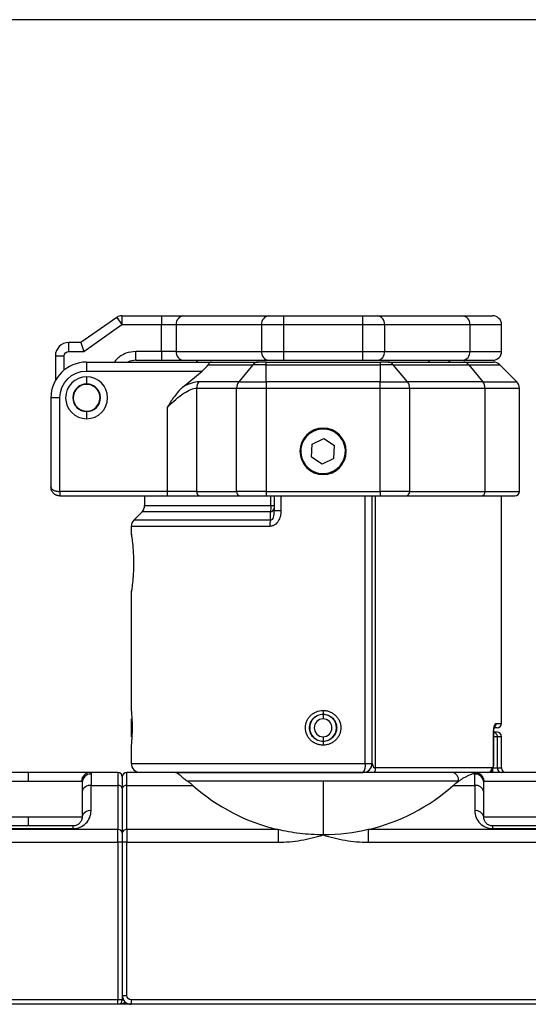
# Model space of a CAD drawing. Header units: millimetres. Extents: x 25 to 1092, y 25 to 838.
# Tile 4 of 81: x 288 to 364, y 126 to 273. Entities that reach past the tile are written whole.
import ezdxf

# ---------------------------------------------------------------- set-up
doc = ezdxf.new("R2010")
doc.units = ezdxf.units.MM
doc.header["$LTSCALE"] = 4
doc.linetypes.add('SLD-Solid', pattern=[0])
doc.layers.add('DIMENSIONS', color=140, linetype='SLD-Solid', lineweight=25)
doc.styles.add('SLDTEXTSTYLE0', font='VERDANA.TTF')
doc.dimstyles.new('SLDDIMSTYLE9', dxfattribs={"dimtxt": 8.632031, "dimasz": 13.208, "dimexe": 0, "dimexo": 0.0625, "dimgap": 2.158008, "dimtad": 0, "dimtih": 1, "dimtoh": 1, "dimlfac": 0.75, "dimrnd": 1e-09, "dimzin": 12, "dimdsep": 46, "dimtxsty": 'SLDTEXTSTYLE0', "dimsah": 1, "dimcen": 0.09, "dimadec": 0, "dimazin": 3, "dimtfac": 1, "dimtofl": 0, "dimtmove": 0, "dimatfit": 3, "dimfxl": 0, "dimfrac": 2, "dimtolj": 1, "dimtzin": 12, "dimarcsym": 0})

# ---------------------------------------------------------------- blocks, each defined once
blk = doc.blocks.new('_D_27')
at = {"layer": 'DIMENSIONS'}
for p, q in [((394.97, 273.31), (59.01, 273.31)), ((71.71, 273.31), (71.71, 216.52)), ((58.88, 200.87), (55.99, 200.87)), ((55.99, 200.87), (55.99, 187.15)), ((84.53, 200.87), (87.43, 200.87)), ((87.43, 200.87), (87.43, 187.15)), ((55.99, 187.15), (58.88, 187.15)), ((87.43, 187.15), (84.53, 187.15)), ((71.71, 126.12), (71.71, 185.22)), ((147.46, 126.12), (59.01, 126.12))]:
    blk.add_line(p, q, dxfattribs=at)
for points in [[(71.71, 273.31), (69.68, 260.1), (73.74, 260.1)], [(71.71, 126.12), (73.74, 139.33), (69.68, 139.33)]]:
    blk.add_solid(points, dxfattribs=at)
at = {"layer": 'DIMENSIONS', "char_height": 8.467, "attachment_point": 1, "style": 'SLDTEXTSTYLE0'}
for s, insert in [('110.4', (55.29, 213.56)), ('4.35', (58.88, 197.91))]:
    blk.add_mtext(s, dxfattribs=dict(at, insert=insert))

msp = doc.modelspace()

# ---------------------------------------------------------------- linework, layer by layer
for p, q in [((302.384, 228.814), (297.016, 225.055)), ((302.384, 228.814), (303.149, 227.722)), ((303.149, 229.055), (303.149, 227.722)), ((303.149, 229.055), (309.069, 229.055)), ((309.069, 229.055), (309.069, 227.722)), ((312.365, 229.055), (325.112, 229.055)), ((327.305, 229.055), (327.305, 227.722)), ((327.305, 229.055), (339.109, 229.055)), ((339.109, 229.055), (339.109, 227.722)), ((341.303, 229.055), (354.05, 229.055)), ((297.436, 223.722), (303.149, 227.722)), ((303.149, 227.722), (309.069, 227.722)), ((309.069, 227.722), (311.263, 227.722)), ((309.069, 223.722), (309.069, 227.722)), ((311.263, 227.722), (311.268, 227.722)), ((311.263, 227.722), (311.263, 223.722)), ((311.268, 227.722), (324.015, 227.722)), ((311.268, 227.722), (311.268, 223.722)), ((324.015, 227.722), (327.305, 227.722)), ((324.015, 227.722), (324.015, 223.722)), ((327.305, 227.722), (339.109, 227.722)), ((327.305, 227.722), (327.305, 223.722)), ((339.109, 227.722), (342.4, 227.722)), ((339.109, 227.722), (339.109, 223.722)), ((342.4, 227.722), (342.4, 223.722)), ((342.4, 227.722), (355.147, 227.722)), ((355.147, 227.722), (355.147, 223.722)), ((355.147, 227.722), (359.874, 227.722)), ((359.874, 223.722), (359.874, 227.722)), ((295.207, 223.722), (295.207, 225.055)), ((297.016, 225.055), (295.207, 225.055)), ((297.016, 225.055), (297.436, 223.722)), ((293.207, 223.055), (293.207, 219.37)), ((293.207, 223.055), (294.541, 223.055)), ((294.541, 220.952), (294.541, 223.055)), ((295.207, 223.722), (297.436, 223.722)), ((309.069, 223.722), (305.207, 223.722)), ((305.207, 222.388), (305.207, 223.722)), ((305.207, 222.388), (309.069, 222.388)), ((311.263, 223.722), (309.069, 223.722)), ((309.069, 223.722), (309.069, 222.388)), ((311.263, 223.722), (311.268, 223.722)), ((311.268, 223.722), (324.015, 223.722)), ((312.365, 222.388), (325.112, 222.388)), ((324.015, 223.722), (327.305, 223.722)), ((327.305, 223.722), (327.305, 222.388)), ((327.305, 223.722), (339.109, 223.722)), ((327.305, 222.388), (339.109, 222.388)), ((339.109, 223.722), (339.109, 222.388)), ((339.109, 223.722), (342.4, 223.722)), ((341.303, 222.388), (354.05, 222.388)), ((342.4, 223.722), (355.147, 223.722)), ((355.147, 223.722), (359.874, 223.722)), ((297.874, 222.122), (297.874, 220.788)), ((297.874, 222.122), (316.525, 222.122)), ((297.874, 220.788), (315.153, 220.788)), ((312.307, 218.442), (315.153, 220.788)), ((316.028, 221.731), (322.712, 221.731)), ((316.525, 222.122), (323.489, 222.122)), ((322.712, 221.731), (320.607, 219.179)), ((324.683, 221.731), (322.712, 221.731)), ((324.683, 221.731), (324.683, 222.122)), ((324.683, 222.122), (341.732, 222.122)), ((324.683, 219.179), (324.683, 221.731)), ((324.683, 221.731), (341.732, 221.731)), ((341.732, 222.122), (341.732, 221.731)), ((341.732, 221.731), (341.732, 219.179)), ((343.703, 221.731), (341.732, 221.731)), ((342.925, 222.122), (354.192, 222.122)), ((345.808, 219.179), (343.703, 221.731)), ((343.703, 221.731), (354.969, 221.731)), ((354.969, 221.731), (357.074, 219.179)), ((354.969, 221.731), (359.598, 221.731)), ((362.15, 219.179), (359.598, 221.731)), ((297.874, 219.922), (297.874, 218.855)), ((314.316, 218.236), (320.285, 218.236)), ((314.316, 218.236), (314.316, 202.788)), ((320.607, 219.179), (314.638, 219.179)), ((320.285, 218.236), (324.683, 218.236)), ((320.285, 202.788), (320.285, 218.236)), ((320.607, 219.179), (324.683, 219.179)), ((324.683, 219.179), (324.683, 218.236)), ((341.732, 219.179), (324.683, 219.179)), ((324.683, 218.236), (341.732, 218.236)), ((324.683, 218.236), (324.683, 202.788)), ((341.732, 218.236), (341.732, 219.179)), ((341.732, 219.179), (345.808, 219.179)), ((341.732, 202.788), (341.732, 218.236)), ((341.732, 218.236), (346.13, 218.236)), ((357.074, 219.179), (345.808, 219.179)), ((346.13, 218.236), (346.13, 202.788)), ((346.13, 218.236), (357.396, 218.236)), ((357.074, 219.179), (362.15, 219.179)), ((357.396, 218.236), (357.396, 202.788)), ((357.396, 218.236), (362.541, 218.236)), ((362.541, 202.788), (362.541, 218.236)), ((292.541, 216.788), (292.541, 203.455)), ((293.874, 216.788), (292.541, 216.788)), ((293.874, 202.788), (293.874, 216.788)), ((309.918, 215.341), (309.918, 202.788)), ((297.874, 214.722), (297.874, 213.655)), ((333.207, 212.122), (333.207, 212.255)), ((331.601, 209.848), (333.322, 210.709)), ((333.322, 210.709), (334.928, 209.65)), ((331.486, 207.927), (331.601, 209.848)), ((334.814, 207.729), (334.928, 209.65)), ((333.093, 206.867), (331.486, 207.927)), ((334.814, 207.729), (333.093, 206.867)), ((333.207, 205.322), (333.207, 205.455)), ((309.918, 202.788), (293.874, 202.788)), ((293.874, 202.788), (293.874, 202.122)), ((293.874, 202.122), (309.918, 202.122)), ((306.541, 202.122), (306.541, 200.674)), ((314.316, 202.788), (309.918, 202.788)), ((309.918, 202.788), (309.918, 202.122)), ((314.316, 202.788), (320.285, 202.788)), ((314.866, 202.122), (320.835, 202.122)), ((324.683, 202.788), (320.285, 202.788)), ((324.683, 202.788), (324.683, 202.122)), ((324.683, 202.788), (341.732, 202.788)), ((324.683, 202.122), (341.732, 202.122)), ((325.402, 200.674), (325.402, 202.122)), ((325.874, 202.122), (325.874, 199.89)), ((326.915, 202.122), (326.915, 199.89)), ((339.5, 162.122), (339.5, 202.122)), ((340.541, 162.122), (340.541, 202.122)), ((341.012, 202.122), (341.012, 161.455)), ((346.13, 202.788), (341.732, 202.788)), ((341.732, 202.788), (341.732, 202.122)), ((345.58, 202.122), (356.846, 202.122)), ((346.13, 202.788), (357.396, 202.788)), ((357.396, 202.788), (362.541, 202.788)), ((359.874, 168.122), (359.874, 202.122)), ((306.541, 200.674), (325.402, 200.674)), ((325.402, 200.674), (325.874, 200.674)), ((304.931, 198.512), (306.15, 199.731)), ((325.344, 199.731), (306.15, 199.731)), ((325.338, 198.512), (325.344, 199.731)), ((326.915, 199.89), (325.874, 199.89)), ((304.541, 197.569), (304.541, 196.44)), ((325.23, 197.569), (304.541, 197.569)), ((325.338, 198.512), (304.931, 198.512)), ((304.541, 187.802), (304.541, 170.091)), ((304.559, 187.84), (304.553, 187.802)), ((304.571, 187.937), (304.569, 187.91)), ((333.207, 169.455), (333.207, 168.788)), ((333.21, 170.047), (333.209, 169.488)), ((304.541, 168.788), (304.541, 168.313)), ((304.541, 168.313), (304.541, 166.122)), ((359.071, 168.122), (359.874, 168.122)), ((358.688, 162.122), (358.688, 166.788)), ((358.688, 166.788), (358.718, 166.788)), ((358.718, 162.122), (358.718, 166.788)), ((333.207, 166.122), (333.207, 165.455)), ((333.207, 165.422), (333.207, 164.863)), ((359.233, 166.122), (358.718, 166.122)), ((359.233, 166.122), (359.233, 161.455)), ((359.874, 166.122), (359.233, 166.122)), ((359.874, 161.455), (359.874, 166.122)), ((304.541, 164.818), (304.541, 162.122)), ((304.541, 162.122), (339.5, 162.122)), ((339.5, 162.122), (340.541, 162.122)), ((358.718, 162.122), (358.688, 162.122)), ((289.207, 159.455), (289.207, 160.788)), ((302.541, 160.788), (298.431, 160.788)), ((298.541, 160.545), (298.541, 158.836)), ((302.541, 160.788), (302.541, 158.836)), ((303.874, 158.836), (303.874, 160.788)), ((311.143, 160.788), (303.874, 160.788)), ((358.467, 161.455), (341.012, 161.455)), ((355.874, 158.836), (355.874, 160.545)), ((358.582, 161.455), (359.233, 161.455)), ((358.582, 160.788), (358.582, 161.373)), ((359.233, 161.455), (359.874, 161.455)), ((281.235, 159.455), (289.207, 159.455)), ((289.207, 159.455), (297.113, 159.455)), ((333.207, 159.455), (312.974, 159.455)), ((333.207, 159.455), (333.207, 151.455)), ((353.44, 159.455), (333.207, 159.455)), ((357.235, 159.455), (365.207, 159.455)), ((297.207, 157.893), (297.207, 154.122)), ((298.541, 155.064), (298.541, 158.836)), ((298.541, 158.836), (302.541, 158.836)), ((302.541, 158.836), (302.541, 152.236)), ((303.207, 158.364), (303.207, 151.765)), ((303.874, 158.836), (313.752, 158.836)), ((303.874, 152.236), (303.874, 158.836)), ((352.663, 158.836), (355.874, 158.836)), ((355.874, 158.836), (355.874, 155.064)), ((357.207, 154.122), (357.207, 157.893)), ((281.207, 154.122), (289.207, 154.122)), ((289.207, 154.122), (297.207, 154.122)), ((289.207, 152.788), (289.207, 154.122)), ((357.207, 154.122), (365.207, 154.122)), ((302.541, 152.236), (263.931, 152.236)), ((295.874, 152.788), (282.541, 152.788)), ((282.541, 152.398), (295.874, 152.398)), ((295.874, 152.398), (295.874, 152.788)), ((302.541, 150.35), (302.541, 152.236)), ((303.874, 152.236), (303.874, 150.35)), ((326.483, 152.236), (303.874, 152.236)), ((326.483, 152.236), (326.483, 150.35)), ((339.931, 152.236), (339.931, 150.35)), ((378.541, 152.236), (339.931, 152.236)), ((358.541, 152.788), (358.541, 152.398)), ((371.874, 152.788), (358.541, 152.788)), ((358.541, 152.398), (371.874, 152.398)), ((263.931, 150.35), (302.541, 150.35)), ((302.541, 150.35), (302.541, 126.788)), ((303.207, 150.35), (302.541, 150.35)), ((303.207, 150.35), (303.207, 127.455)), ((303.874, 150.35), (303.207, 150.35)), ((303.207, 150.35), (303.207, 126.788)), ((303.874, 127.455), (303.874, 150.35)), ((303.874, 150.35), (326.483, 150.35)), ((339.931, 150.35), (378.541, 150.35)), ((302.541, 126.788), (228.541, 126.788)), ((302.541, 126.122), (302.541, 126.788)), ((303.207, 126.788), (302.541, 126.788)), ((303.207, 127.455), (303.874, 127.455)), ((303.207, 126.788), (303.386, 126.788)), ((378.541, 126.788), (304.541, 126.788)), ((304.541, 126.788), (304.541, 126.122)), ((302.541, 126.122), (228.541, 126.122)), ((304.541, 126.122), (302.541, 126.122)), ((378.541, 126.122), (304.541, 126.122))]:
    msp.add_line(p, q)
at = {"flags": 128}
for points in [[(304.578, 196.281), (304.566, 196.326), (304.559, 196.403)], [(304.559, 187.84), (304.566, 187.917), (304.571, 187.937)], [(341.012, 161.455), (341.008, 161.325), (340.997, 161.2), (340.979, 161.085), (340.955, 160.984), (340.925, 160.901), (340.892, 160.839), (340.855, 160.801), (340.817, 160.788)]]:
    msp.add_lwpolyline(points, dxfattribs=at)
for centre, radius, start, end in [((303.149, 227.722), 1.333, 90, 125), ((312.491, 227.829), 1.233, 96.08969, 185.00817), ((312.496, 227.829), 1.233, 96.09697, 185.01306), ((325.242, 227.829), 1.233, 96.09697, 185.01306), ((341.172, 227.829), 1.233, 354.98694, 83.90303), ((353.919, 227.829), 1.233, 354.98694, 83.90303), ((358.541, 227.722), 1.333, 360, 90), ((295.207, 223.055), 2, 90, 180), ((305.207, 219.722), 2.667, 90, 115.84193), ((312.491, 223.614), 1.233, 174.99183, 263.91031), ((312.496, 223.614), 1.233, 174.98694, 263.90303), ((314.607, 222.522), 0.4, 199.47122, 270), ((325.242, 223.614), 1.233, 174.98694, 263.90303), ((341.172, 223.614), 1.233, 276.09697, 5.01306), ((348.789, 222.474), 0.354, 274.32875, 345.91019), ((351.807, 222.522), 0.4, 270, 340.52878), ((353.919, 223.614), 1.233, 276.09697, 5.01306), ((358.541, 223.722), 1.333, 270, 360), ((297.874, 216.788), 5.333, 90, 180), ((323.511, 221.108), 1.014, 91.26355, 142.07802), ((342.903, 221.108), 1.014, 37.92198, 88.73645), ((354.17, 221.108), 1.014, 37.92198, 88.73645), ((358.655, 220.788), 1.333, 45, 90), ((297.874, 216.788), 3.133, 90, 270), ((297.874, 216.788), 3.133, 270, 90), ((297.874, 216.788), 2.067, 90, 180), ((297.874, 216.788), 2, 339.0388, 159.0388), ((297.874, 216.788), 2.067, 0, 90), ((315.803, 218.254), 1.487, 141.57262, 180.71028), ((321.772, 218.254), 1.487, 141.57262, 180.71028), ((344.642, 218.254), 1.487, 359.28972, 38.42738), ((355.909, 218.254), 1.487, 359.28972, 38.42738), ((361.207, 218.236), 1.333, 0, 45), ((297.874, 216.788), 2.067, 180, 270), ((297.874, 216.788), 2, 159.0388, 339.0388), ((297.874, 216.788), 2.067, 270, 0), ((333.207, 208.788), 3.467, 90, 270), ((333.207, 208.788), 3.333, 26.59719, 206.59719), ((333.207, 208.788), 3.467, 270, 90), ((333.207, 208.788), 3.333, 206.59719, 26.59719), ((314.931, 202.735), 0.617, 175.03898, 263.98031), ((320.899, 202.735), 0.617, 175.03898, 263.98031), ((345.515, 202.735), 0.617, 276.01969, 4.96102), ((356.782, 202.735), 0.617, 276.01969, 4.96102), ((361.874, 202.788), 0.667, 270, 0), ((305.207, 200.674), 1.333, 315, 0), ((325.328, 200.283), 0.552, 271.71505, 351.62256), ((305.874, 197.569), 1.333, 135, 180), ((328.913, 197.622), 3.683, 166.02229, 180.82687), ((333.207, 167.455), 2, 90, 270), ((333.207, 167.455), 2.033, 89.93766, 90), ((333.207, 167.455), 2, 270, 90), ((333.207, 167.455), 1.333, 90, 270), ((333.207, 167.455), 1.333, 270, 90), ((358.4, 168.117), 0.67, 304.05398, 0.35284), ((359.207, 168.122), 0.667, 270, 0), ((359.207, 166.122), 0.667, 0, 90), ((305.874, 162.122), 1.333, 180, 270), ((337.762, 161.804), 1.767, 324.89325, 10.34524), ((339.207, 162.122), 1.333, 270, 0), ((298.439, 159.463), 1.326, 90.34134, 180.33732), ((298.517, 159.235), 1.31, 88.95437, 178.91474), ((302.541, 160.122), 0.667, 0, 90), ((303.874, 160.122), 0.667, 90, 180), ((352.267, 159.63), 1.186, 351.5269, 77.66547), ((355.898, 159.235), 1.31, 1.08526, 91.04563), ((355.882, 159.315), 1.33, 1.09601, 90.11043), ((357.818, 161.438), 0.65, 271.59396, 1.50985), ((359.892, 161.447), 0.659, 179.31145, 269.29449), ((360.541, 161.455), 0.667, 180, 270), ((298.374, 157.657), 1.19, 81.95053, 168.57825), ((302.624, 158.246), 0.595, 11.42175, 98.04947), ((303.791, 158.246), 0.595, 81.95053, 168.57825), ((333.207, 180.788), 29.333, 228.45066, 256.74852), ((333.207, 180.788), 29.333, 283.25148, 311.54934), ((356.041, 157.657), 1.19, 11.42175, 98.04947), ((298.374, 153.886), 1.19, 81.95053, 168.57825), ((356.041, 153.886), 1.19, 11.42175, 98.04947), ((302.624, 151.647), 0.595, 11.42175, 98.04947), ((303.791, 151.647), 0.595, 81.95053, 168.57825), ((302.541, 126.788), 0.667, 270, 0), ((304.541, 127.455), 1.333, 180, 270)]:
    msp.add_arc(centre, radius, start, end)
for centre, major_axis, ratio, start_param, end_param in [((314.238, 220.788), (1.832, 1.254), 0.2475294, 5.0593343, 5.8447325), ((316.525, 220.788), (0, 1.333), 0.5266817, 0, 0.7853982)]:
    msp.add_ellipse(centre, major_axis=major_axis, ratio=ratio, start_param=start_param, end_param=end_param)
for points, knots in [([(309.069, 229.055), (309.148, 229.055), (309.307, 229.055), (309.544, 229.055), (309.779, 229.055), (310.095, 229.055), (310.484, 229.055), (310.932, 229.055), (311.353, 229.055), (311.734, 229.055), (312.077, 229.055), (312.266, 229.055), (312.36, 229.055)], [0, 0, 0, 0, 0.0616722, 0.1231475, 0.1846448, 0.2463831, 0.3731296, 0.5000539, 0.6268003, 0.7537247, 0.8768182, 1, 1, 1, 1]), ([(325.112, 229.055), (325.142, 229.055), (325.204, 229.055), (325.306, 229.055), (325.414, 229.055), (325.57, 229.055), (325.783, 229.055), (326.063, 229.055), (326.362, 229.055), (326.672, 229.055), (326.988, 229.055), (327.2, 229.055), (327.305, 229.055)], [0, 0, 0, 0, 0.061656, 0.1231264, 0.1846299, 0.2463852, 0.3730858, 0.5000535, 0.6267542, 0.7537219, 0.8767948, 1, 1, 1, 1]), ([(339.109, 229.055), (339.162, 229.055), (339.268, 229.055), (339.426, 229.055), (339.583, 229.055), (339.793, 229.055), (340.052, 229.055), (340.351, 229.055), (340.631, 229.055), (340.885, 229.055), (341.114, 229.055), (341.24, 229.055), (341.303, 229.055)], [0, 0, 0, 0, 0.061656, 0.1231264, 0.1846299, 0.2463852, 0.3730858, 0.5000535, 0.6267542, 0.7537219, 0.8767948, 1, 1, 1, 1]), ([(354.05, 229.055), (354.148, 229.055), (354.346, 229.055), (354.63, 229.055), (354.906, 229.055), (355.172, 229.055), (355.429, 229.055), (355.676, 229.055), (356.122, 229.055), (356.714, 229.055), (357.366, 229.055), (357.884, 229.055), (358.197, 229.055), (358.375, 229.055), (358.47, 229.055), (358.53, 229.055), (358.537, 229.055), (358.541, 229.055)], [0, 0, 0, 0, 0.0343141, 0.0685931, 0.1028519, 0.1371051, 0.1713675, 0.2056539, 0.239979, 0.3641255, 0.4883175, 0.6154333, 0.7425957, 0.8069779, 0.8712743, 0.9355825, 1, 1, 1, 1]), ([(305.207, 223.722), (304.704, 223.668), (303.926, 223.586), (302.998, 223.085), (302.418, 222.633), (302.141, 222.269), (302.029, 222.122)], [0, 0, 0, 0, 0.4069866, 0.628327, 0.8498613, 1, 1, 1, 1]), ([(354.192, 222.122), (354.29, 222.122), (354.486, 222.122), (354.769, 222.122), (355.043, 222.122), (355.308, 222.122), (355.563, 222.122), (355.809, 222.122), (356.252, 222.122), (356.84, 222.122), (357.488, 222.122), (358.003, 222.122), (358.314, 222.122), (358.49, 222.122), (358.585, 222.122), (358.644, 222.122), (358.651, 222.122), (358.655, 222.122)], [0, 0, 0, 0, 0.0343296, 0.0686245, 0.1028993, 0.1371687, 0.1714472, 0.2057494, 0.24009, 0.3642468, 0.4884491, 0.6155412, 0.74268, 0.8070405, 0.8713164, 0.9356041, 1, 1, 1, 1]), ([(312.307, 218.442), (312.291, 218.429), (312.259, 218.403), (312.197, 218.349), (312.089, 218.254), (311.88, 218.058), (311.484, 217.645), (310.993, 217.027), (310.438, 216.214), (310.102, 215.65), (309.918, 215.341)], [0, 0, 0, 0, 0.015867, 0.0314268, 0.0627687, 0.1252643, 0.2498618, 0.4993547, 0.7255849, 1, 1, 1, 1]), ([(309.918, 215.341), (310.781, 216.23), (311.641, 216.966), (313.166, 217.97), (313.829, 218.236), (314.316, 218.236)], [0, 0, 0, 0, 0.5, 0.5, 1, 1, 1, 1]), ([(292.541, 203.455), (292.542, 203.434), (292.544, 203.394), (292.56, 203.338), (292.582, 203.288), (292.607, 203.246), (292.657, 203.177), (292.753, 203.086), (292.926, 202.98), (293.133, 202.896), (293.37, 202.834), (293.619, 202.796), (293.79, 202.791), (293.874, 202.788)], [0, 0, 0, 0, 0.0640233, 0.121264, 0.171722, 0.2153975, 0.2522916, 0.3932982, 0.5179771, 0.6466321, 0.7692914, 0.8867712, 1, 1, 1, 1]), ([(293.874, 202.122), (293.832, 202.123), (293.749, 202.125), (293.623, 202.143), (293.498, 202.173), (293.375, 202.216), (293.255, 202.271), (293.14, 202.339), (293.03, 202.419), (292.898, 202.539), (292.753, 202.716), (292.637, 202.939), (292.557, 203.19), (292.547, 203.357), (292.541, 203.455)], [0, 0, 0, 0, 0.0561967, 0.1133341, 0.1715385, 0.2309294, 0.291619, 0.3537129, 0.4173094, 0.4825, 0.6071044, 0.7480814, 0.8528983, 1, 1, 1, 1]), ([(326.915, 199.89), (326.914, 199.822), (326.911, 199.686), (326.893, 199.484), (326.865, 199.287), (326.809, 199.024), (326.708, 198.705), (326.525, 198.342), (326.285, 198.024), (326.028, 197.812), (325.8, 197.688), (325.616, 197.621), (325.425, 197.577), (325.295, 197.572), (325.23, 197.569)], [0, 0, 0, 0, 0.0639141, 0.1265749, 0.1882132, 0.2490711, 0.3773502, 0.4988736, 0.6276226, 0.7492138, 0.8116808, 0.8743339, 0.9372214, 1, 1, 1, 1]), ([(325.874, 199.89), (325.874, 199.717), (325.865, 199.549), (325.826, 199.223), (325.796, 199.066), (325.708, 198.791), (325.65, 198.671), (325.508, 198.517), (325.424, 198.487), (325.338, 198.512)], [0, 0, 0, 0, 0.25, 0.25, 0.5, 0.5, 0.75, 0.75, 1, 1, 1, 1]), ([(304.552, 196.451), (304.55, 196.46), (304.543, 196.51), (304.632, 195.935), (304.773, 194.791), (304.869, 193.439), (304.894, 192.29), (304.885, 191.417), (304.851, 190.57), (304.777, 189.535), (304.649, 188.426), (304.589, 188.036), (304.559, 187.84)], [0, 0, 0, 0, 0.0326824, 0.1706801, 0.3085984, 0.4464417, 0.5157629, 0.5850521, 0.6542974, 0.7238504, 0.8619217, 1, 1, 1, 1]), ([(304.541, 170.091), (304.541, 170.091), (304.542, 170.075), (304.548, 170.009), (304.553, 169.959), (304.565, 169.829), (304.571, 169.749), (304.587, 169.56), (304.595, 169.45), (304.611, 169.208), (304.62, 169.076), (304.635, 168.788), (304.642, 168.634), (304.66, 168.156), (304.667, 167.805), (304.667, 167.284), (304.665, 167.107), (304.659, 166.766), (304.654, 166.6), (304.642, 166.279), (304.635, 166.124), (304.62, 165.838), (304.612, 165.705), (304.595, 165.46), (304.587, 165.352), (304.572, 165.163), (304.565, 165.081), (304.553, 164.951), (304.549, 164.902), (304.542, 164.836), (304.541, 164.818), (304.541, 164.818)], [0, 0, 0, 0, 0.0625, 0.0625, 0.125, 0.125, 0.1875, 0.1875, 0.25, 0.25, 0.3125, 0.3125, 0.375, 0.375, 0.5, 0.5, 0.5625, 0.5625, 0.625, 0.625, 0.6875, 0.6875, 0.75, 0.75, 0.8125, 0.8125, 0.875, 0.875, 0.9375, 0.9375, 1, 1, 1, 1]), ([(333.207, 164.863), (333.034, 164.863), (332.864, 164.879), (332.528, 164.944), (332.361, 164.993), (332.042, 165.121), (331.891, 165.199), (331.603, 165.385), (331.467, 165.493), (331.221, 165.731), (331.11, 165.861), (330.915, 166.144), (330.831, 166.296), (330.629, 166.767), (330.558, 167.112), (330.558, 167.625), (330.575, 167.798), (330.644, 168.134), (330.696, 168.297), (330.831, 168.613), (330.915, 168.766), (331.109, 169.047), (331.22, 169.178), (331.468, 169.418), (331.602, 169.524), (331.889, 169.71), (332.044, 169.79), (332.522, 169.982), (332.864, 170.048), (333.21, 170.047)], [0, 0, 0, 0, 0.0625, 0.0625, 0.125, 0.125, 0.1875, 0.1875, 0.25, 0.25, 0.3125, 0.3125, 0.375, 0.375, 0.5, 0.5, 0.5625, 0.5625, 0.625, 0.625, 0.6875, 0.6875, 0.75, 0.75, 0.8125, 0.8125, 0.875, 0.875, 1, 1, 1, 1]), ([(333.207, 165.422), (333.073, 165.422), (332.941, 165.435), (332.681, 165.487), (332.551, 165.526), (332.305, 165.628), (332.189, 165.69), (331.968, 165.838), (331.863, 165.924), (331.582, 166.205), (331.431, 166.431), (331.228, 166.92), (331.174, 167.188), (331.174, 167.586), (331.187, 167.721), (331.239, 167.982), (331.277, 168.109), (331.379, 168.355), (331.443, 168.474), (331.59, 168.694), (331.674, 168.797), (331.863, 168.987), (331.966, 169.071), (332.186, 169.218), (332.305, 169.282), (332.674, 169.435), (332.938, 169.488), (333.207, 169.488)], [0, 0, 0, 0, 0.0625, 0.0625, 0.125, 0.125, 0.1875, 0.1875, 0.25, 0.25, 0.375, 0.375, 0.5, 0.5, 0.5625, 0.5625, 0.625, 0.625, 0.6875, 0.6875, 0.75, 0.75, 0.8125, 0.8125, 0.875, 0.875, 1, 1, 1, 1]), ([(333.21, 170.047), (333.383, 170.047), (333.554, 170.03), (333.889, 169.966), (334.056, 169.917), (334.374, 169.788), (334.526, 169.71), (334.813, 169.524), (334.949, 169.416), (335.195, 169.178), (335.305, 169.048), (335.5, 168.765), (335.584, 168.613), (335.785, 168.143), (335.857, 167.798), (335.857, 167.285), (335.839, 167.112), (335.77, 166.776), (335.719, 166.613), (335.584, 166.297), (335.5, 166.145), (335.306, 165.864), (335.196, 165.733), (334.947, 165.493), (334.814, 165.387), (334.527, 165.201), (334.373, 165.121), (334.054, 164.993), (333.89, 164.945), (333.554, 164.879), (333.38, 164.863), (333.207, 164.863)], [0, 0, 0, 0, 0.0625, 0.0625, 0.125, 0.125, 0.1875, 0.1875, 0.25, 0.25, 0.3125, 0.3125, 0.375, 0.375, 0.5, 0.5, 0.5625, 0.5625, 0.625, 0.625, 0.6875, 0.6875, 0.75, 0.75, 0.8125, 0.8125, 0.875, 0.875, 0.9375, 0.9375, 1, 1, 1, 1]), ([(333.209, 169.488), (333.344, 169.488), (333.476, 169.475), (333.736, 169.423), (333.865, 169.384), (334.111, 169.281), (334.228, 169.219), (334.448, 169.071), (334.553, 168.985), (334.833, 168.704), (334.985, 168.477), (335.187, 167.988), (335.241, 167.721), (335.241, 167.323), (335.227, 167.188), (335.175, 166.927), (335.137, 166.8), (335.035, 166.554), (334.971, 166.435), (334.824, 166.215), (334.74, 166.113), (334.551, 165.923), (334.448, 165.839), (334.228, 165.692), (334.11, 165.628), (333.74, 165.475), (333.476, 165.422), (333.207, 165.422)], [0, 0, 0, 0, 0.0625, 0.0625, 0.125, 0.125, 0.1875, 0.1875, 0.25, 0.25, 0.375, 0.375, 0.5, 0.5, 0.5625, 0.5625, 0.625, 0.625, 0.6875, 0.6875, 0.75, 0.75, 0.8125, 0.8125, 0.875, 0.875, 1, 1, 1, 1]), ([(358.688, 166.788), (358.689, 166.833), (358.689, 166.923), (358.696, 167.056), (358.707, 167.187), (358.726, 167.354), (358.759, 167.55), (358.811, 167.75), (358.871, 167.913), (358.936, 168.031), (359.004, 168.108), (359.048, 168.117), (359.071, 168.122)], [0, 0, 0, 0, 0.06266969, 0.12477147, 0.18703898, 0.25020007, 0.37417617, 0.4998533, 0.62404809, 0.7495094, 0.87464875, 1, 1, 1, 1]), ([(358.717, 166.788), (358.718, 166.876), (358.721, 167.045), (358.741, 167.256), (358.756, 167.401), (358.764, 167.477), (358.755, 167.49), (358.753, 167.494)], [0, 0, 0, 0, 0.2580953, 0.499505, 0.7250273, 0.9352379, 1, 1, 1, 1]), ([(359.207, 166.788), (359.186, 166.788), (359.149, 166.788), (358.844, 166.788), (358.718, 166.788)], [0, 0, 0, 0, 0.5846257, 1, 1, 1, 1]), ([(358.718, 166.761), (358.756, 166.755), (358.879, 166.737), (359.052, 166.602), (359.204, 166.384), (359.223, 166.209), (359.233, 166.122)], [0, 0, 0, 0, 0.1317344, 0.4211562, 0.7105781, 1, 1, 1, 1]), ([(359.207, 167.455), (359.186, 167.455), (359.154, 167.455), (358.832, 167.455), (358.726, 167.455)], [0, 0, 0, 0, 0.6728329, 1, 1, 1, 1]), ([(340.541, 162.122), (340.541, 162.121), (340.541, 162.121), (340.544, 162.113), (340.552, 162.089), (340.566, 162.05), (340.582, 161.995), (340.598, 161.932), (340.62, 161.86), (340.654, 161.762), (340.706, 161.646), (340.791, 161.538), (340.883, 161.478), (340.96, 161.457), (340.998, 161.456), (341.012, 161.455)], [0, 0, 0, 0, 0.0238684, 0.0603616, 0.1206107, 0.1847133, 0.2339271, 0.3200546, 0.3869056, 0.4696157, 0.6344664, 0.7733958, 0.8920382, 0.9615494, 1, 1, 1, 1]), ([(358.095, 160.855), (358.145, 160.87), (358.308, 160.921), (358.464, 161.123), (358.59, 161.377), (358.661, 161.609), (358.706, 161.863), (358.713, 162.035), (358.717, 162.122)], [0, 0, 0, 0, 0.1191286, 0.393453, 0.540484, 0.6916797, 0.8452122, 1, 1, 1, 1]), ([(358.467, 161.455), (358.477, 161.456), (358.496, 161.458), (358.525, 161.475), (358.556, 161.506), (358.59, 161.558), (358.624, 161.638), (358.651, 161.738), (358.672, 161.856), (358.686, 161.986), (358.687, 162.076), (358.688, 162.122)], [0, 0, 0, 0, 0.0839443, 0.1673316, 0.2513496, 0.3771626, 0.5005716, 0.6250163, 0.7498356, 0.8753734, 1, 1, 1, 1]), ([(289.207, 160.788), (286.867, 160.788), (284.611, 160.788), (281.166, 160.788), (280.102, 160.788), (279.906, 160.788)], [0, 0, 0, 0, 0.5, 0.5, 1, 1, 1, 1]), ([(298.431, 160.788), (298.09, 160.788), (296.973, 160.788), (293.59, 160.788), (291.435, 160.788), (289.207, 160.788)], [0, 0, 0, 0, 0.5, 0.5, 1, 1, 1, 1]), ([(298.431, 160.788), (298.441, 160.787), (298.461, 160.785), (298.485, 160.77), (298.506, 160.746), (298.521, 160.711), (298.532, 160.666), (298.539, 160.612), (298.54, 160.567), (298.541, 160.545)], [0, 0, 0, 0, 0.1412207, 0.2829121, 0.4251196, 0.5678881, 0.7112619, 0.8552848, 1, 1, 1, 1]), ([(311.143, 160.788), (311.164, 160.787), (311.206, 160.785), (311.271, 160.766), (311.339, 160.737), (311.409, 160.699), (311.481, 160.652), (311.556, 160.599), (311.634, 160.54), (311.713, 160.477), (311.822, 160.386), (311.97, 160.26), (312.173, 160.085), (312.406, 159.89), (312.67, 159.678), (312.872, 159.53), (312.974, 159.455)], [0, 0, 0, 0, 0.0631037, 0.1243895, 0.183833, 0.241409, 0.2970927, 0.3508598, 0.4026867, 0.4525514, 0.5004331, 0.5960681, 0.6939028, 0.7938851, 0.8959458, 1, 1, 1, 1]), ([(352.52, 160.788), (346.799, 160.788), (339.04, 160.788), (323.279, 160.788), (316.008, 160.788), (311.143, 160.788)], [0, 0, 0, 0, 0.5, 0.5, 1, 1, 1, 1]), ([(311.275, 160.788), (311.469, 160.788), (312.236, 160.788), (313.853, 160.788), (316.095, 160.788), (318.563, 160.788), (321.229, 160.788), (324.069, 160.788), (327.05, 160.788), (330.111, 160.788), (333.185, 160.788), (336.237, 160.788), (338.217, 160.788), (339.207, 160.788)], [0, 0, 0, 0, 0.0323192, 0.1281135, 0.2238853, 0.3196796, 0.4154515, 0.5137081, 0.6119427, 0.7101993, 0.8084339, 0.9042224, 1, 1, 1, 1]), ([(355.906, 160.788), (355.319, 160.788), (354.73, 160.788), (353.871, 160.788), (353.589, 160.788), (353.039, 160.788), (352.771, 160.788), (352.52, 160.788)], [0, 0, 0, 0, 0.5, 0.5, 0.75, 0.75, 1, 1, 1, 1]), ([(355.88, 160.645), (355.812, 160.627), (355.67, 160.589), (355.446, 160.517), (355.203, 160.428), (354.942, 160.32), (354.697, 160.206), (354.398, 160.056), (354.079, 159.877), (353.734, 159.66), (353.531, 159.518), (353.44, 159.455)], [0, 0, 0, 0, 0.0857968, 0.1787448, 0.2788473, 0.3861068, 0.5005255, 0.5787732, 0.7507007, 0.8885772, 1, 1, 1, 1]), ([(356.279, 160.73), (356.242, 160.741), (356.165, 160.763), (356.04, 160.784), (355.952, 160.787), (355.906, 160.788)], [0, 0, 0, 0, 0.3012773, 0.6337646, 1, 1, 1, 1]), ([(365.207, 160.788), (362.867, 160.788), (360.611, 160.788), (357.166, 160.788), (356.102, 160.788), (355.906, 160.788)], [0, 0, 0, 0, 0.5, 0.5, 1, 1, 1, 1]), ([(356.279, 160.73), (356.322, 160.716), (356.41, 160.687), (356.535, 160.625), (356.655, 160.551), (356.769, 160.463), (356.874, 160.362), (356.968, 160.25), (357.057, 160.115), (357.142, 159.945), (357.216, 159.72), (357.228, 159.548), (357.235, 159.455)], [0, 0, 0, 0, 0.0799889, 0.1612685, 0.2438582, 0.327775, 0.4130335, 0.4996473, 0.5848438, 0.6966585, 0.8350561, 1, 1, 1, 1]), ([(303.207, 160.122), (303.207, 160.12), (303.207, 160.118), (303.207, 160.096), (303.207, 160.06), (303.207, 159.994), (303.207, 159.874), (303.207, 159.674), (303.207, 159.419), (303.207, 159.148), (303.207, 158.88), (303.207, 158.634), (303.207, 158.454), (303.207, 158.364)], [0, 0, 0, 0, 0.061948, 0.123768, 0.1856065, 0.2476102, 0.3737349, 0.5000091, 0.6261338, 0.752408, 0.8349637, 0.9173783, 1, 1, 1, 1]), ([(313.752, 158.836), (313.694, 158.886), (313.575, 158.99), (313.388, 159.143), (313.186, 159.301), (313.047, 159.402), (312.974, 159.455)], [0, 0, 0, 0, 0.22462771, 0.46616367, 0.72461829, 1, 1, 1, 1]), ([(295.874, 152.398), (296.223, 152.398), (296.572, 152.467), (297.217, 152.734), (297.513, 152.932), (298.006, 153.426), (298.204, 153.721), (298.471, 154.366), (298.541, 154.715), (298.541, 155.064)], [0, 0, 0, 0, 0.25, 0.25, 0.5, 0.5, 0.75, 0.75, 1, 1, 1, 1]), ([(355.874, 155.064), (355.874, 154.715), (355.943, 154.366), (356.211, 153.721), (356.408, 153.426), (356.902, 152.932), (357.198, 152.734), (357.843, 152.467), (358.191, 152.398), (358.541, 152.398)], [0, 0, 0, 0, 0.25, 0.25, 0.5, 0.5, 0.75, 0.75, 1, 1, 1, 1]), ([(297.207, 154.122), (297.207, 153.947), (297.173, 153.773), (297.039, 153.45), (296.94, 153.302), (296.693, 153.055), (296.545, 152.957), (296.223, 152.823), (296.049, 152.788), (295.874, 152.788)], [0, 0, 0, 0, 0.25, 0.25, 0.5, 0.5, 0.75, 0.75, 1, 1, 1, 1]), ([(358.541, 152.788), (358.366, 152.788), (358.192, 152.823), (357.869, 152.957), (357.721, 153.055), (357.474, 153.302), (357.376, 153.45), (357.242, 153.773), (357.207, 153.947), (357.207, 154.122)], [0, 0, 0, 0, 0.25, 0.25, 0.5, 0.5, 0.75, 0.75, 1, 1, 1, 1]), ([(303.207, 151.765), (303.207, 151.727), (303.207, 151.651), (303.207, 151.527), (303.207, 151.397), (303.207, 151.26), (303.207, 151.085), (303.207, 150.87), (303.207, 150.612), (303.207, 150.438), (303.207, 150.35)], [0, 0, 0, 0, 0.100573, 0.2002471, 0.2996442, 0.3993913, 0.500109, 0.667123, 0.8327847, 1, 1, 1, 1]), ([(333.207, 151.455), (332.009, 151.455), (330.843, 151.528), (328.592, 151.798), (327.509, 151.994), (326.483, 152.236)], [0, 0, 0, 0, 0.5, 0.5, 1, 1, 1, 1]), ([(326.483, 150.35), (327.624, 150.35), (328.766, 150.454), (331.014, 150.835), (332.118, 151.111), (333.207, 151.455)], [0, 0, 0, 0, 0.5, 0.5, 1, 1, 1, 1]), ([(333.207, 151.455), (334.297, 151.111), (335.401, 150.835), (337.643, 150.455), (338.785, 150.35), (339.931, 150.35)], [0, 0, 0, 0, 0.5, 0.5, 1, 1, 1, 1]), ([(303.689, 126.455), (303.679, 126.444), (303.619, 126.385), (303.401, 126.27), (303.028, 126.145), (302.705, 126.13), (302.541, 126.122)], [0, 0, 0, 0, 0.0337375, 0.1996337, 0.5909053, 1, 1, 1, 1])]:
    msp.add_open_spline(points, degree=3, knots=knots)
for points in [[(294.541, 223.055), (294.541, 223.423), (294.839, 223.722), (295.207, 223.722)], [(309.069, 222.388), (310.383, 222.388), (311.614, 222.388), (312.36, 222.388)], [(325.112, 222.388), (325.609, 222.388), (326.43, 222.388), (327.305, 222.388)], [(339.109, 222.388), (339.985, 222.388), (340.805, 222.388), (341.303, 222.388)], [(354.05, 222.388), (356.974, 222.388), (358.541, 222.388), (358.541, 222.388)], [(293.874, 216.788), (293.874, 218.996), (295.666, 220.788), (297.874, 220.788)], [(324.683, 222.122), (324.206, 222.122), (323.759, 222.122), (323.489, 222.122)], [(342.925, 222.122), (342.656, 222.122), (342.209, 222.122), (341.732, 222.122)], [(314.638, 219.179), (314.042, 219.179), (313.235, 218.924), (312.307, 218.442)], [(309.918, 202.122), (311.896, 202.122), (313.747, 202.122), (314.866, 202.122)], [(320.835, 202.122), (321.705, 202.122), (323.145, 202.122), (324.683, 202.122)], [(341.732, 202.122), (343.27, 202.122), (344.71, 202.122), (345.58, 202.122)], [(356.846, 202.122), (360.121, 202.122), (361.874, 202.122), (361.874, 202.122)], [(325.402, 200.674), (325.402, 200.317), (325.38, 199.976), (325.344, 199.731)], [(355.88, 160.645), (355.876, 160.616), (355.874, 160.583), (355.874, 160.545)], [(356.279, 160.73), (356.145, 160.708), (356.012, 160.679), (355.88, 160.645)], [(297.113, 159.455), (297.177, 159.455), (297.207, 159.391), (297.207, 159.26)], [(297.207, 159.26), (297.207, 159.014), (297.207, 158.543), (297.207, 157.893)], [(303.207, 160.122), (303.207, 160.122), (303.207, 159.489), (303.207, 158.364)], [(352.663, 158.836), (352.918, 159.061), (353.177, 159.267), (353.44, 159.455)], [(357.207, 159.26), (357.207, 159.29), (357.209, 159.317), (357.212, 159.341)], [(357.207, 157.893), (357.207, 158.543), (357.207, 159.014), (357.207, 159.26)], [(357.212, 159.341), (357.217, 159.373), (357.225, 159.411), (357.235, 159.455)], [(303.207, 151.765), (303.207, 151.39), (303.207, 150.881), (303.207, 150.35)], [(339.931, 152.236), (337.869, 151.75), (335.606, 151.455), (333.207, 151.455)], [(304.541, 126.788), (304.173, 126.788), (303.874, 127.087), (303.874, 127.455)]]:
    msp.add_open_spline(points, degree=3)

# ---------------------------------------------------------------- dimensions: what is measured, and where the dimension line sits
at = {"layer": 'DIMENSIONS'}
dim = msp.add_linear_dim(base=(71.709, 273.307), p1=(152.541, 126.122), p2=(400.052, 273.307), angle=90, dimstyle='SLDDIMSTYLE9', dxfattribs=at)
dim.commit()
dim.dimension.update_dxf_attribs({"geometry": '_D_27', "text_midpoint": (71.709, 200.871), "dimtype": 160})

doc.saveas('drawing.dxf')
